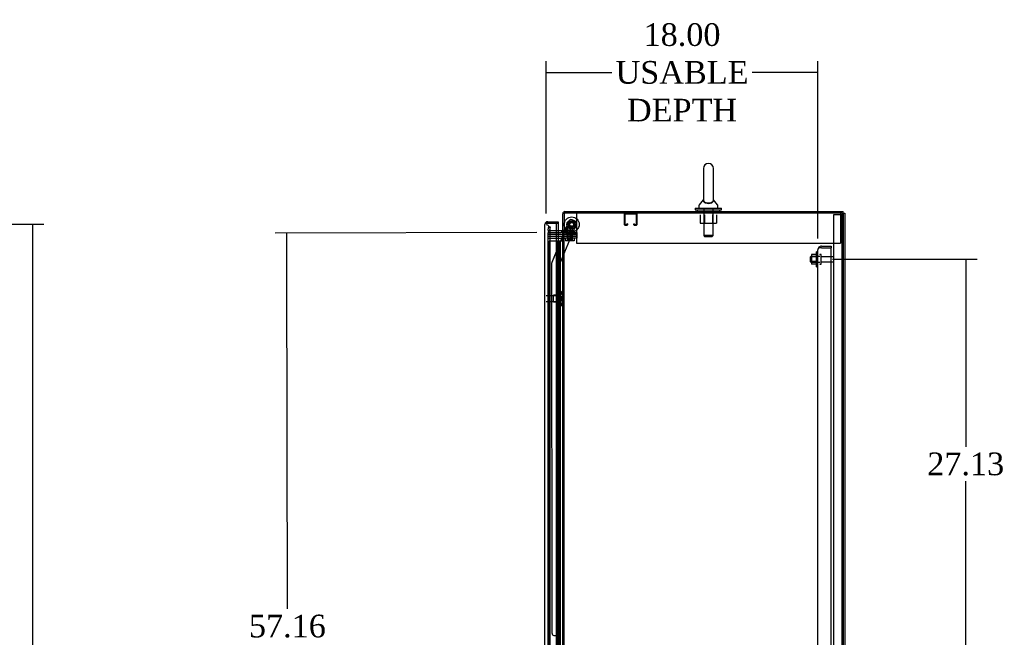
# Model space of a CAD drawing. Header units: inches. Extents: x 27 to 385, y 15 to 256.
# Tile 20 of 28: x 160 to 225, y 156 to 197. Entities that reach past the tile are written whole.
import ezdxf
from ezdxf.lldxf.tags import DXFTag

# ---------------------------------------------------------------- set-up
doc = ezdxf.new("R2010")
doc.units = ezdxf.units.IN
doc.header["$MEASUREMENT"] = 0
for name, color, linetype in [('COM41308', 7, 'Continuous'), ('COM43132', 7, 'Continuous'), ('COM52909', 7, 'Continuous'), ('COM54746-56', 7, 'Continuous'), ('COM55702-58', 7, 'Continuous'), ('COM70096', 7, 'Continuous'), ('COM70099', 7, 'Continuous'), ('COM70108-5', 7, 'Continuous'), ('COM70219', 7, 'Continuous'), ('COM70839-2', 7, 'Continuous'), ('COM71153-1', 7, 'Continuous'), ('COM71154-1', 7, 'Continuous'), ('COM71155-15', 7, 'Continuous'), ('Default', 7, 'Continuous'), ('GSK86006', 7, 'Continuous'), ('NTS16540', 7, 'Continuous'), ('NTS166105', 7, 'Continuous'), ('NTS166905', 7, 'Continuous'), ('NTS18147', 7, 'Continuous'), ('ROL87452', 7, 'Continuous'), ('RVT17786', 7, 'Continuous'), ('SCC180005', 7, 'Continuous'), ('SCS00680', 7, 'Continuous'), ('STD26094', 7, 'Continuous'), ('STD26265', 7, 'Continuous'), ('WAF25059', 7, 'Continuous'), ('WAF25362', 7, 'Continuous'), ('WAF25376', 7, 'Continuous'), ('WAM254785', 7, 'Continuous'), ('WAM30038', 7, 'Continuous')]:
    doc.layers.add(name, color=color, linetype=linetype)
doc.styles.add('SEACAD_Times_New_Roman', font='times.ttf')
tags = doc.linetypes.add('HIDDEN2', pattern=[0.1875, 0.125, -0.0625]).pattern_tags.tags
tags[6:7] = [DXFTag(74, 4), DXFTag(75, 0), DXFTag(340, '0'), DXFTag(46, 0.0), DXFTag(50, 0.0), DXFTag(44, 0.0), DXFTag(45, 0.0)]
tags[4:5] = [DXFTag(74, 4), DXFTag(75, 0), DXFTag(340, '0'), DXFTag(46, 0.0), DXFTag(50, 0.0), DXFTag(44, 0.0), DXFTag(45, 0.0)]
doc.dimstyles.new('HAMMOND_(STH_-_300x200)', dxfattribs={"dimtxt": 1.5, "dimasz": 1.875, "dimexe": 0.75, "dimexo": 0.75, "dimgap": 0.375, "dimtad": 0, "dimtih": 1, "dimtoh": 1, "dimzin": 0, "dimdsep": 46, "dimtxsty": 'SEACAD_Times_New_Roman', "dimblk1": '_SE_FILLED', "dimblk2": '_SE_FILLED', "dimsah": 1, "dimcen": 0.75, "dimadec": 0, "dimazin": 0, "dimtfac": 0.8, "dimtofl": 0, "dimtmove": 0, "dimatfit": 3, "dimfxl": 0, "dimtolj": 1, "dimtzin": 0, "dimarcsym": 0})

# ---------------------------------------------------------------- blocks, each defined once
blk = doc.blocks.new('SE2')
at = {"layer": 'COM41308', "color": 7, "linetype": 'HIDDEN2'}
for p, q in [((170.268, 167.598), (170.268, 167.413)), ((170.268, 167.413), (170.268, 165.598)), ((187.768, 167.598), (187.768, 167.413)), ((187.768, 167.413), (187.768, 165.598)), ((170.268, 165.598), (187.768, 165.598))]:
    blk.add_line(p, q, dxfattribs=at)
at = {"layer": 'COM43132', "color": 7, "linetype": 'HIDDEN2'}
for p, q in [((186.269, 165.164), (186.269, 165.164)), ((186.269, 165.163), (186.269, 165.164)), ((186.269, 109.663), (186.269, 165.163)), ((186.392, 165.289), (186.341, 165.339)), ((186.519, 165.288), (186.341, 165.288)), ((186.519, 165.289), (186.392, 165.289)), ((186.519, 165.413), (187.144, 165.413)), ((186.519, 165.289), (186.519, 165.288)), ((186.519, 165.288), (187.144, 165.288)), ((186.519, 165.288), (187.144, 165.288)), ((187.144, 165.413), (187.144, 165.288)), ((187.144, 109.539), (187.144, 165.288))]:
    blk.add_line(p, q, dxfattribs=at)
for start, end in [(135.43993, 179.87813), (179.95643, 180), (90, 135.43993)]:
    blk.add_arc((186.519, 165.163), 0.25, start, end, dxfattribs=at)
blk.add_open_spline([(186.341, 165.288), (186.318, 165.267), (186.3, 165.247), (186.275, 165.205), (186.269, 165.185), (186.269, 165.164)], degree=3, knots=[0, 0, 0, 0, 0.5, 0.5, 1, 1, 1, 1], dxfattribs=at)
at = {"layer": 'COM52909', "color": 7, "linetype": 'HIDDEN2'}
for p, q in [((173.458, 166.828), (173.458, 167.555)), ((173.498, 166.828), (173.498, 167.555)), ((173.501, 167.558), (174.228, 167.558)), ((174.231, 167.555), (174.231, 166.828)), ((174.271, 167.555), (174.271, 166.828)), ((173.603, 166.825), (173.501, 166.825)), ((173.603, 166.785), (173.501, 166.785)), ((173.606, 166.879), (173.606, 166.828)), ((173.646, 166.879), (173.606, 166.879)), ((173.646, 166.879), (173.646, 166.828)), ((174.083, 166.828), (174.083, 166.879)), ((174.083, 166.879), (174.123, 166.879)), ((174.123, 166.828), (174.123, 166.879)), ((174.228, 166.825), (174.126, 166.825)), ((174.228, 166.785), (174.126, 166.785))]:
    blk.add_line(p, q, dxfattribs=at)
for centre, radius, start, end in [((173.501, 167.555), 0.043, 90, 180), ((173.501, 167.555), 0.003, 90, 180), ((174.228, 167.555), 0.043, 0, 90), ((174.228, 167.555), 0.003, 0, 90), ((173.501, 166.828), 0.043, 180, 270), ((173.501, 166.828), 0.003, 180, 270), ((173.603, 166.828), 0.003, 270, 0), ((173.603, 166.828), 0.043, 270, 0), ((174.126, 166.828), 0.043, 180, 270), ((174.126, 166.828), 0.003, 180, 270), ((174.228, 166.828), 0.003, 270, 0), ((174.228, 166.828), 0.043, 270, 0)]:
    blk.add_arc(centre, radius, start, end, dxfattribs=at)
at = {"layer": 'COM54746-56', "color": 7, "linetype": 'HIDDEN2'}
for p, q in [((168.946, 165.737), (168.46, 165.737)), ((168.46, 165.737), (168.46, 109.737)), ((169.002, 165.746), (169.002, 165.772)), ((169.002, 165.772), (169.052, 165.772)), ((169.052, 165.746), (169.002, 165.746)), ((169.015, 165.746), (169.015, 165.737)), ((169.015, 165.737), (169.015, 164.737)), ((169.052, 165.772), (169.077, 165.772)), ((169.052, 165.746), (169.077, 165.746)), ((169.054, 164.737), (169.054, 165.737)), ((169.077, 165.772), (169.127, 165.772)), ((169.127, 165.746), (169.077, 165.746)), ((169.115, 165.737), (169.115, 165.746)), ((169.115, 164.737), (169.115, 165.737)), ((169.127, 165.772), (169.127, 165.746)), ((169.182, 164.737), (169.182, 165.737)), ((169.191, 165.737), (169.191, 164.737)), ((169.015, 164.737), (169.015, 109.737)), ((169.065, 163.737), (169.065, 164.737)), ((169.106, 163.737), (169.106, 164.737)), ((169.115, 109.737), (169.115, 164.737)), ((169.01, 163.738), (169.051, 163.738)), ((169.182, 163.738), (169.054, 163.738)), ((169.054, 162.737), (169.054, 163.736)), ((169.182, 163.736), (169.182, 163.737)), ((169.182, 162.737), (169.182, 163.736)), ((169.191, 163.737), (169.191, 162.737)), ((169.065, 161.737), (169.065, 162.737)), ((169.106, 161.737), (169.106, 162.737)), ((169.01, 161.738), (169.051, 161.738)), ((169.182, 161.738), (169.054, 161.738)), ((169.054, 160.737), (169.054, 161.736)), ((169.182, 161.736), (169.182, 161.737)), ((169.182, 160.737), (169.182, 161.736)), ((169.191, 161.737), (169.191, 160.737)), ((169.065, 159.737), (169.065, 160.737)), ((169.106, 159.737), (169.106, 160.737)), ((169.01, 159.738), (169.051, 159.738)), ((169.182, 159.738), (169.054, 159.738)), ((169.054, 158.737), (169.054, 159.736)), ((169.182, 159.736), (169.182, 159.737)), ((169.182, 158.737), (169.182, 159.736)), ((169.191, 159.737), (169.191, 158.737)), ((169.065, 157.737), (169.065, 158.737)), ((169.106, 157.737), (169.106, 158.737)), ((169.01, 157.738), (169.051, 157.738)), ((169.182, 157.738), (169.054, 157.738)), ((169.054, 156.737), (169.054, 157.736)), ((169.182, 157.736), (169.182, 157.737)), ((169.182, 156.737), (169.182, 157.736)), ((169.191, 157.737), (169.191, 156.737)), ((169.065, 155.737), (169.065, 156.737)), ((169.106, 155.737), (169.106, 156.737)), ((169.01, 155.738), (169.051, 155.738)), ((169.182, 155.738), (169.054, 155.738)), ((169.054, 154.737), (169.054, 155.736)), ((169.182, 155.736), (169.182, 155.737)), ((169.182, 154.737), (169.182, 155.736)), ((169.191, 155.737), (169.191, 154.737)), ((169.065, 153.737), (169.065, 154.737)), ((169.106, 153.737), (169.106, 154.737)), ((169.01, 153.738), (169.051, 153.738)), ((169.182, 153.738), (169.054, 153.738)), ((169.054, 152.737), (169.054, 153.736)), ((169.182, 153.736), (169.182, 153.737)), ((169.182, 152.737), (169.182, 153.736)), ((169.191, 153.737), (169.191, 152.737)), ((169.065, 151.737), (169.065, 152.737)), ((169.106, 151.737), (169.106, 152.737)), ((169.01, 151.738), (169.051, 151.738)), ((169.182, 151.738), (169.054, 151.738)), ((169.054, 150.737), (169.054, 151.736)), ((169.182, 151.736), (169.182, 151.737)), ((169.182, 150.737), (169.182, 151.736)), ((169.191, 151.737), (169.191, 150.737)), ((169.065, 149.737), (169.065, 150.737)), ((169.106, 149.737), (169.106, 150.737)), ((169.01, 149.738), (169.051, 149.738)), ((169.182, 149.738), (169.054, 149.738)), ((169.054, 148.737), (169.054, 149.736)), ((169.182, 149.736), (169.182, 149.737)), ((169.182, 148.737), (169.182, 149.736)), ((169.191, 149.737), (169.191, 148.737)), ((169.065, 147.737), (169.065, 148.737)), ((169.106, 147.737), (169.106, 148.737)), ((169.01, 147.738), (169.051, 147.738)), ((169.182, 147.738), (169.054, 147.738)), ((169.054, 146.737), (169.054, 147.736)), ((169.182, 147.736), (169.182, 147.737)), ((169.182, 146.737), (169.182, 147.736)), ((169.191, 147.737), (169.191, 146.737)), ((169.065, 145.737), (169.065, 146.737)), ((169.106, 145.737), (169.106, 146.737)), ((169.01, 145.738), (169.051, 145.738)), ((169.182, 145.738), (169.054, 145.738)), ((169.054, 144.737), (169.054, 145.736)), ((169.182, 145.736), (169.182, 145.737)), ((169.182, 144.737), (169.182, 145.736)), ((169.191, 145.737), (169.191, 144.737)), ((169.065, 143.737), (169.065, 144.737)), ((169.106, 143.737), (169.106, 144.737)), ((169.01, 143.738), (169.051, 143.738)), ((169.182, 143.738), (169.054, 143.738)), ((169.054, 142.737), (169.054, 143.736)), ((169.182, 143.736), (169.182, 143.737)), ((169.182, 142.737), (169.182, 143.736)), ((169.191, 143.737), (169.191, 142.737)), ((169.065, 141.737), (169.065, 142.737)), ((169.106, 141.737), (169.106, 142.737)), ((169.01, 141.738), (169.051, 141.738)), ((169.182, 141.738), (169.054, 141.738)), ((169.054, 140.737), (169.054, 141.736)), ((169.182, 141.736), (169.182, 141.737)), ((169.182, 140.737), (169.182, 141.736)), ((169.191, 141.737), (169.191, 140.737)), ((169.065, 139.737), (169.065, 140.737)), ((169.106, 139.737), (169.106, 140.737)), ((169.01, 139.738), (169.051, 139.738)), ((169.182, 139.738), (169.054, 139.738)), ((169.054, 138.737), (169.054, 139.736)), ((169.182, 139.736), (169.182, 139.737)), ((169.182, 138.737), (169.182, 139.736)), ((169.191, 139.737), (169.191, 138.737))]:
    blk.add_line(p, q, dxfattribs=at)
at = {"layer": 'COM54746-56', "color": 7, "linetype": 'Continuous'}
for p, q in [((168.948, 165.737), (168.946, 165.737)), ((169.151, 165.737), (168.948, 165.737)), ((168.948, 165.737), (168.948, 164.737)), ((169.363, 165.737), (169.151, 165.737)), ((169.151, 165.737), (169.151, 164.737)), ((168.948, 164.737), (168.948, 163.736)), ((168.948, 164.737), (169.182, 164.737)), ((168.948, 164.737), (168.948, 164.737)), ((169.151, 164.737), (168.948, 164.737)), ((169.01, 164.737), (169.01, 164.737)), ((169.015, 164.737), (169.015, 164.737)), ((169.115, 164.737), (169.115, 164.737)), ((169.195, 164.737), (169.151, 164.737)), ((169.182, 163.737), (169.182, 164.737)), ((169.191, 163.737), (169.191, 164.737)), ((169.195, 164.737), (169.195, 163.737)), ((169.151, 163.737), (168.948, 163.737)), ((168.948, 163.737), (168.948, 162.737)), ((169.182, 163.736), (168.948, 163.736)), ((169.151, 163.737), (169.151, 162.737)), ((169.195, 163.737), (169.151, 163.737)), ((168.948, 162.737), (168.948, 161.736)), ((169.151, 162.737), (168.948, 162.737)), ((169.151, 162.737), (168.948, 162.737)), ((169.195, 162.737), (169.151, 162.737)), ((169.182, 161.737), (169.182, 162.737)), ((169.191, 161.737), (169.191, 162.737)), ((169.195, 162.737), (169.195, 161.737)), ((169.151, 161.737), (168.948, 161.737)), ((168.948, 161.737), (168.948, 160.737)), ((169.182, 161.736), (168.948, 161.736)), ((169.151, 161.737), (169.151, 160.737)), ((169.195, 161.737), (169.151, 161.737)), ((168.948, 160.737), (168.948, 159.736)), ((169.151, 160.737), (168.948, 160.737)), ((169.151, 160.737), (168.948, 160.737)), ((169.195, 160.737), (169.151, 160.737)), ((169.182, 159.737), (169.182, 160.737)), ((169.191, 159.737), (169.191, 160.737)), ((169.195, 160.737), (169.195, 159.737)), ((169.151, 159.737), (168.948, 159.737)), ((168.948, 159.737), (168.948, 158.737)), ((169.182, 159.736), (168.948, 159.736)), ((169.151, 159.737), (169.151, 158.737)), ((169.195, 159.737), (169.151, 159.737)), ((168.948, 158.737), (168.948, 157.736)), ((169.151, 158.737), (168.948, 158.737)), ((169.151, 158.737), (168.948, 158.737)), ((169.195, 158.737), (169.151, 158.737)), ((169.182, 157.737), (169.182, 158.737)), ((169.191, 157.737), (169.191, 158.737)), ((169.195, 158.737), (169.195, 157.737)), ((169.151, 157.737), (168.948, 157.737)), ((168.948, 157.737), (168.948, 156.737)), ((169.182, 157.736), (168.948, 157.736)), ((169.151, 157.737), (169.151, 156.737)), ((169.195, 157.737), (169.151, 157.737)), ((168.948, 156.737), (168.948, 155.736)), ((169.151, 156.737), (168.948, 156.737)), ((169.151, 156.737), (168.948, 156.737)), ((169.195, 156.737), (169.151, 156.737)), ((169.182, 155.737), (169.182, 156.737)), ((169.191, 155.737), (169.191, 156.737)), ((169.195, 156.737), (169.195, 155.737)), ((169.151, 155.737), (168.948, 155.737)), ((168.948, 155.737), (168.948, 154.737)), ((169.182, 155.736), (168.948, 155.736)), ((169.151, 155.737), (169.151, 154.737)), ((169.195, 155.737), (169.151, 155.737)), ((168.948, 154.737), (168.948, 153.736)), ((169.151, 154.737), (168.948, 154.737)), ((169.151, 154.737), (168.948, 154.737)), ((169.195, 154.737), (169.151, 154.737)), ((169.182, 153.737), (169.182, 154.737)), ((169.191, 153.737), (169.191, 154.737)), ((169.195, 154.737), (169.195, 153.737)), ((169.151, 153.737), (168.948, 153.737)), ((168.948, 153.737), (168.948, 152.737)), ((169.182, 153.736), (168.948, 153.736)), ((169.151, 153.737), (169.151, 152.737)), ((169.195, 153.737), (169.151, 153.737)), ((168.948, 152.737), (168.948, 151.736)), ((169.151, 152.737), (168.948, 152.737)), ((169.151, 152.737), (168.948, 152.737)), ((169.195, 152.737), (169.151, 152.737)), ((169.182, 151.737), (169.182, 152.737)), ((169.191, 151.737), (169.191, 152.737)), ((169.195, 152.737), (169.195, 151.737)), ((169.151, 151.737), (168.948, 151.737)), ((168.948, 151.737), (168.948, 150.737)), ((169.182, 151.736), (168.948, 151.736)), ((169.151, 151.737), (169.151, 150.737)), ((169.195, 151.737), (169.151, 151.737)), ((168.948, 150.737), (168.948, 149.736)), ((169.151, 150.737), (168.948, 150.737)), ((169.151, 150.737), (168.948, 150.737)), ((169.195, 150.737), (169.151, 150.737)), ((169.182, 149.737), (169.182, 150.737)), ((169.191, 149.737), (169.191, 150.737)), ((169.195, 150.737), (169.195, 149.737)), ((169.151, 149.737), (168.948, 149.737)), ((168.948, 149.737), (168.948, 148.737)), ((169.182, 149.736), (168.948, 149.736)), ((169.151, 149.737), (169.151, 148.737)), ((169.195, 149.737), (169.151, 149.737)), ((168.948, 148.737), (168.948, 147.736)), ((169.151, 148.737), (168.948, 148.737)), ((169.151, 148.737), (168.948, 148.737)), ((169.195, 148.737), (169.151, 148.737)), ((169.182, 147.737), (169.182, 148.737)), ((169.191, 147.737), (169.191, 148.737)), ((169.195, 148.737), (169.195, 147.737)), ((169.151, 147.737), (168.948, 147.737)), ((168.948, 147.737), (168.948, 146.737)), ((169.182, 147.736), (168.948, 147.736)), ((169.151, 147.737), (169.151, 146.737)), ((169.195, 147.737), (169.151, 147.737)), ((168.948, 146.737), (168.948, 145.736)), ((169.151, 146.737), (168.948, 146.737)), ((169.151, 146.737), (168.948, 146.737)), ((169.195, 146.737), (169.151, 146.737)), ((169.182, 145.737), (169.182, 146.737)), ((169.191, 145.737), (169.191, 146.737)), ((169.195, 146.737), (169.195, 145.737)), ((169.151, 145.737), (168.948, 145.737)), ((168.948, 145.737), (168.948, 144.737)), ((169.182, 145.736), (168.948, 145.736)), ((169.151, 145.737), (169.151, 144.737)), ((169.195, 145.737), (169.151, 145.737)), ((168.948, 144.737), (168.948, 143.736)), ((169.151, 144.737), (168.948, 144.737)), ((169.151, 144.737), (168.948, 144.737)), ((169.195, 144.737), (169.151, 144.737)), ((169.182, 143.737), (169.182, 144.737)), ((169.191, 143.737), (169.191, 144.737)), ((169.195, 144.737), (169.195, 143.737)), ((169.151, 143.737), (168.948, 143.737)), ((168.948, 143.737), (168.948, 142.737)), ((169.182, 143.736), (168.948, 143.736)), ((169.151, 143.737), (169.151, 142.737)), ((169.195, 143.737), (169.151, 143.737)), ((168.948, 142.737), (168.948, 141.736)), ((169.151, 142.737), (168.948, 142.737)), ((169.151, 142.737), (168.948, 142.737)), ((169.195, 142.737), (169.151, 142.737)), ((169.182, 141.737), (169.182, 142.737)), ((169.191, 141.737), (169.191, 142.737)), ((169.195, 142.737), (169.195, 141.737)), ((169.151, 141.737), (168.948, 141.737)), ((168.948, 141.737), (168.948, 140.737)), ((169.182, 141.736), (168.948, 141.736)), ((169.151, 141.737), (169.151, 140.737)), ((169.195, 141.737), (169.151, 141.737)), ((168.948, 140.737), (168.948, 139.736)), ((169.151, 140.737), (168.948, 140.737)), ((169.151, 140.737), (168.948, 140.737)), ((169.195, 140.737), (169.151, 140.737)), ((169.182, 139.737), (169.182, 140.737)), ((169.191, 139.737), (169.191, 140.737)), ((169.195, 140.737), (169.195, 139.737)), ((169.151, 139.737), (168.948, 139.737)), ((168.948, 139.737), (168.948, 138.737)), ((169.182, 139.736), (168.948, 139.736)), ((169.151, 139.737), (169.151, 138.737)), ((169.195, 139.737), (169.151, 139.737))]:
    blk.add_line(p, q, dxfattribs=at)
at = {"layer": 'COM55702-58', "color": 7, "linetype": 'HIDDEN2'}
for p, q in [((187.331, 107.745), (187.331, 167.495)), ((187.331, 167.495), (187.518, 167.495)), ((187.518, 167.495), (187.768, 167.495)), ((187.768, 167.495), (187.884, 167.495)), ((187.884, 107.745), (187.884, 167.495)), ((187.884, 167.495), (187.956, 167.495))]:
    blk.add_line(p, q, dxfattribs=at)
at = {"layer": 'COM70096', "color": 7, "linetype": 'HIDDEN2'}
for p, q in [((168.396, 166.193), (169.545, 166.193)), ((169.545, 166.318), (170.295, 166.318)), ((170.295, 166.193), (169.545, 166.193)), ((170.295, 166.318), (170.295, 166.193))]:
    blk.add_line(p, q, dxfattribs=at)
at = {"layer": 'COM70099', "color": 7, "linetype": 'HIDDEN2'}
for p, q in [((168.396, 166.068), (169.545, 166.068)), ((168.396, 165.943), (169.545, 165.943)), ((169.545, 166.068), (170.295, 166.068)), ((170.295, 165.943), (169.545, 165.943)), ((170.295, 166.068), (170.295, 165.943))]:
    blk.add_line(p, q, dxfattribs=at)
at = {"layer": 'COM70108-5', "color": 7, "linetype": 'Continuous'}
for p, q in [((169.506, 167.693), (187.956, 167.693)), ((187.956, 167.598), (187.956, 167.693)), ((169.363, 166.348), (169.363, 167.55)), ((169.315, 166.413), (168.946, 166.413)), ((169.458, 166.348), (169.363, 166.348))]:
    blk.add_line(p, q, dxfattribs=at)
at = {"layer": 'COM70108-5', "color": 7, "linetype": 'HIDDEN2'}
for p, q in [((178.674, 167.693), (178.674, 167.598)), ((179.362, 167.598), (179.362, 167.693)), ((168.394, 166.469), (168.396, 166.486)), ((168.396, 166.486), (168.437, 166.715)), ((168.437, 166.715), (168.53, 166.698)), ((168.53, 166.698), (168.49, 166.47)), ((168.49, 166.47), (168.49, 166.452)), ((168.946, 166.413), (168.537, 166.413)), ((169.295, 166.318), (169.295, 166.413)), ((169.363, 166.461), (169.458, 166.461))]:
    blk.add_line(p, q, dxfattribs=at)
at = {"layer": 'COM70108-5', "color": 7, "linetype": 'Continuous'}
for centre, radius, start, end in [((169.506, 167.55), 0.143, 90, 180), ((169.315, 166.461), 0.048, 270, 0), ((169.315, 166.461), 0.143, 270, 307.79488)]:
    blk.add_arc(centre, radius, start, end, dxfattribs=at)
at = {"layer": 'COM70108-5', "color": 7, "linetype": 'HIDDEN2'}
for centre, radius, start, end in [((169.506, 167.55), 0.048, 90, 180), ((168.537, 166.461), 0.143, 177.13468, 270), ((168.537, 166.461), 0.048, 191.71679, 270), ((169.315, 166.461), 0.143, 307.79488, 0)]:
    blk.add_arc(centre, radius, start, end, dxfattribs=at)
at = {"layer": 'COM70219', "color": 7, "linetype": 'HIDDEN2'}
for p, q in [((168.521, 166.31), (168.521, 166.56)), ((168.521, 109.163), (168.521, 166.31))]:
    blk.add_line(p, q, dxfattribs=at)
blk.add_arc((168.271, 166.56), 0.25, 0, 90, dxfattribs=at)
at = {"layer": 'COM70839-2', "color": 7, "linetype": 'HIDDEN2'}
for p, q in [((168.656, 164.356), (169.787, 167.087)), ((169.481, 166.348), (169.787, 167.088)), ((169.95, 167.155), (170.21, 167.048)), ((169.95, 167.155), (170.21, 167.048)), ((169.178, 164.228), (170.277, 166.884)), ((169.178, 164.228), (170.277, 166.884)), ((168.656, 164.356), (169.468, 166.318)), ((168.659, 139.756), (168.647, 164.308)), ((169.191, 138.381), (169.178, 164.228)), ((168.659, 139.756), (168.659, 139.756)), ((168.784, 139.631), (168.995, 139.631)), ((168.784, 139.631), (168.995, 139.631))]:
    blk.add_line(p, q, dxfattribs=at)
at = {"layer": 'COM70839-2', "color": 7, "linetype": 'Continuous'}
blk.add_line((169.468, 166.318), (169.481, 166.348), dxfattribs=at)
at = {"layer": 'COM70839-2', "color": 7, "linetype": 'HIDDEN2'}
blk.add_circle((169.958, 166.848), 0.129, dxfattribs=at)
for centre, start, end in [((169.902, 167.04), 67.51748, 157.51748), ((169.902, 167.04), 67.51748, 157.51748), ((170.162, 166.932), 337.51748, 67.51748), ((168.772, 164.309), 157.51748, 180.02948), ((168.772, 164.309), 157.51748, 180.02948), ((168.784, 139.756), 180.02948, 270.02948), ((168.784, 139.756), 180.02948, 270.02948), ((168.996, 139.506), 0.02948, 90.02948)]:
    blk.add_arc(centre, 0.125, start, end, dxfattribs=at)
at = {"layer": 'COM71153-1', "color": 7, "linetype": 'HIDDEN2'}
for p, q in [((168.234, 166.935), (168.201, 166.935)), ((168.201, 166.935), (168.366, 166.935))]:
    blk.add_line(p, q, dxfattribs=at)
at = {"layer": 'COM71153-1', "color": 7, "linetype": 'Continuous'}
blk.add_arc((168.366, 166.84), 0.19, 133.83202, 150, dxfattribs=at)
at = {"layer": 'COM71154-1', "color": 7, "linetype": 'Continuous'}
for p, q in [((168.366, 167.03), (169.051, 167.03)), ((169.051, 167.03), (169.051, 166.935)), ((168.176, 166.84), (168.176, 166.841)), ((168.176, 166.841), (168.176, 166.841)), ((168.176, 108.633), (168.176, 166.84)), ((168.275, 166.936), (168.234, 166.977)), ((168.366, 166.935), (168.234, 166.935)), ((168.366, 166.936), (168.275, 166.936)), ((168.366, 166.936), (168.366, 166.935)), ((168.946, 166.935), (168.366, 166.935)), ((168.366, 166.935), (169.051, 166.935)), ((168.946, 108.539), (168.946, 166.935)), ((168.946, 166.935), (169.051, 166.935)), ((169.051, 166.935), (169.051, 166.413))]:
    blk.add_line(p, q, dxfattribs=at)
at = {"layer": 'COM71154-1', "color": 7, "linetype": 'HIDDEN2'}
blk.add_line((169.051, 166.413), (169.051, 108.848), dxfattribs=at)
at = {"layer": 'COM71154-1', "color": 7, "linetype": 'Continuous'}
for start, end in [(90, 133.83202), (133.83202, 179.84915), (179.94268, 180)]:
    blk.add_arc((168.366, 166.84), 0.19, start, end, dxfattribs=at)
blk.add_open_spline([(168.234, 166.935), (168.216, 166.919), (168.201, 166.904), (168.181, 166.872), (168.176, 166.857), (168.176, 166.841)], degree=3, knots=[0, 0, 0, 0, 0.5, 0.5, 1, 1, 1, 1], dxfattribs=at)
at = {"layer": 'COM71155-15', "color": 7, "linetype": 'Continuous'}
for p, q in [((187.861, 167.598), (169.458, 167.598)), ((169.458, 167.598), (169.458, 166.348)), ((187.861, 167.598), (188.051, 167.598)), ((188.051, 167.598), (188.051, 107.663)), ((168.946, 166.318), (169.268, 166.318)), ((169.363, 166.318), (169.268, 166.318)), ((169.363, 166.318), (169.553, 166.318)), ((169.363, 108.943), (169.363, 166.318)), ((169.553, 166.348), (169.458, 166.348))]:
    blk.add_line(p, q, dxfattribs=at)
at = {"layer": 'COM71155-15', "color": 7, "linetype": 'HIDDEN2'}
for p, q in [((187.956, 167.598), (187.956, 107.663)), ((168.396, 166.318), (168.946, 166.318)), ((168.396, 108.943), (168.396, 166.318)), ((169.458, 108.943), (169.458, 166.318))]:
    blk.add_line(p, q, dxfattribs=at)
at = {"layer": 'COM71155-15', "color": 7, "linetype": 'Continuous'}
blk.add_arc((169.553, 166.333), 0.015, 270, 90, dxfattribs=at)
at = {"layer": 'GSK86006', "color": 7, "linetype": 'HIDDEN2'}
for p, q in [((168.396, 166.193), (169.545, 166.193)), ((168.396, 166.068), (169.545, 166.068)), ((169.545, 166.193), (170.295, 166.193)), ((170.295, 166.068), (169.545, 166.068)), ((170.295, 166.193), (170.295, 166.068))]:
    blk.add_line(p, q, dxfattribs=at)
at = {"layer": 'NTS16540', "color": 7, "linetype": 'HIDDEN2'}
for p, q in [((170.021, 166.418), (169.521, 166.418)), ((169.521, 166.318), (169.521, 166.418)), ((169.646, 166.318), (169.646, 166.418)), ((170.021, 166.318), (170.021, 166.418)), ((170.146, 166.418), (170.021, 166.418)), ((170.146, 166.318), (170.146, 166.418)), ((169.624, 166.318), (169.624, 166.288)), ((169.634, 166.278), (169.907, 166.278)), ((169.749, 166.318), (169.749, 166.288)), ((170.032, 166.278), (169.907, 166.278)), ((169.917, 166.288), (169.917, 166.318)), ((170.042, 166.288), (170.042, 166.318))]:
    blk.add_line(p, q, dxfattribs=at)
for centre, start, end in [((169.634, 166.288), 180, 270), ((169.759, 166.288), 180, 270), ((169.907, 166.288), 270, 0), ((170.032, 166.288), 270, 0)]:
    blk.add_arc(centre, 0.01, start, end, dxfattribs=at)
at = {"layer": 'NTS166105', "color": 7, "linetype": 'HIDDEN2'}
for p, q in [((185.853, 164.854), (185.853, 164.692)), ((186.173, 164.854), (185.853, 164.854)), ((185.853, 164.692), (185.853, 164.383)), ((186.173, 164.692), (185.853, 164.692)), ((185.853, 164.383), (185.853, 164.223)), ((186.173, 164.383), (185.853, 164.383)), ((186.173, 164.223), (185.853, 164.223))]:
    blk.add_line(p, q, dxfattribs=at)
at = {"layer": 'NTS166905', "color": 7, "linetype": 'HIDDEN2'}
for p, q in [((178.481, 167.473), (178.481, 166.928)), ((178.755, 167.473), (178.755, 166.928)), ((179.281, 167.473), (179.281, 166.928)), ((179.553, 167.473), (179.553, 166.928)), ((178.481, 166.928), (178.755, 166.928)), ((178.755, 166.928), (179.281, 166.928)), ((179.281, 166.928), (179.553, 166.928))]:
    blk.add_line(p, q, dxfattribs=at)
at = {"layer": 'NTS18147', "color": 7, "linetype": 'HIDDEN2'}
for p, q in [((168.742, 161.715), (168.742, 162.155)), ((169.179, 162.155), (168.742, 162.155)), ((169.179, 162.431), (169.179, 162.435)), ((169.242, 162.435), (169.179, 162.435)), ((169.179, 162.431), (169.179, 162.242)), ((169.179, 162.431), (169.242, 162.431)), ((169.179, 162.242), (169.179, 162.124)), ((169.242, 162.242), (169.179, 162.242)), ((169.179, 162.124), (169.179, 161.747)), ((169.179, 162.124), (169.242, 162.124)), ((169.242, 162.431), (169.242, 162.435)), ((169.242, 162.124), (169.242, 162.242)), ((169.304, 162.282), (169.304, 162.336)), ((168.742, 161.715), (169.179, 161.715)), ((169.179, 161.747), (169.179, 161.629)), ((169.242, 161.747), (169.179, 161.747)), ((169.179, 161.629), (169.179, 161.44)), ((169.179, 161.629), (169.242, 161.629)), ((169.179, 161.44), (169.179, 161.435)), ((169.242, 161.44), (169.179, 161.44)), ((169.179, 161.435), (169.242, 161.435)), ((169.242, 161.629), (169.242, 161.747)), ((169.242, 161.44), (169.242, 161.435)), ((169.304, 161.534), (169.304, 161.589))]:
    blk.add_line(p, q, dxfattribs=at)
blk.add_arc((168.986, 161.935), 0.318, 323.63381, 36.36619, dxfattribs=at)
for centre, start_param, end_param in [((168.986, 162.336), 2.506883, 3.776302), ((168.986, 162.282), 2.506883, 3.141593), ((168.986, 161.589), 3.141593, 3.776302), ((168.986, 161.534), 2.506883, 3.776302)]:
    blk.add_ellipse(centre, major_axis=(-0.318, 0), ratio=0.5, start_param=start_param, end_param=end_param, dxfattribs=at)
at = {"layer": 'ROL87452', "color": 7, "linetype": 'HIDDEN2'}
for radius in [0.5, 0.206]:
    blk.add_circle((169.958, 166.848), radius, dxfattribs=at)
for start, end in [(163.52299, 181.91074), (268.06364, 286.5904)]:
    blk.add_arc((169.958, 166.848), 0.5, start, end, dxfattribs=at)
at = {"layer": 'RVT17786', "color": 7, "linetype": 'HIDDEN2'}
for radius in [0.217, 0.125]:
    blk.add_circle((169.958, 166.848), radius, dxfattribs=at)
for start, end in [(249.71436, 280.9034), (349.53644, 0), (0, 1.12372)]:
    blk.add_arc((169.958, 166.848), 0.217, start, end, dxfattribs=at)
at = {"layer": 'SCC180005', "color": 7, "linetype": 'HIDDEN2'}
for p, q in [((169.648, 166.693), (169.894, 166.693)), ((169.648, 166.693), (169.648, 165.943)), ((169.773, 166.693), (169.773, 165.943)), ((169.894, 165.943), (169.894, 166.693)), ((170.019, 166.693), (169.896, 166.693)), ((170.019, 165.943), (170.019, 166.693)), ((169.555, 165.943), (169.555, 165.769)), ((169.771, 165.769), (169.555, 165.769)), ((169.68, 165.943), (169.68, 165.769)), ((169.771, 165.943), (169.771, 165.769)), ((169.987, 165.769), (169.771, 165.769)), ((169.896, 165.943), (169.896, 165.769)), ((169.987, 165.943), (169.987, 165.769)), ((170.112, 165.769), (169.987, 165.769)), ((170.112, 165.943), (170.112, 165.769))]:
    blk.add_line(p, q, dxfattribs=at)
at = {"layer": 'SCS00680', "color": 7, "linetype": 'Continuous'}
for p, q in [((178.687, 170.552), (178.687, 168.482)), ((179.349, 168.481), (179.349, 170.552)), ((178.678, 168.472), (178.407, 168.145)), ((179.629, 168.145), (179.358, 168.472)), ((178.393, 168.107), (178.393, 167.987)), ((179.643, 167.987), (179.643, 168.107))]:
    blk.add_line(p, q, dxfattribs=at)
at = {"layer": 'SCS00680', "color": 7, "linetype": 'HIDDEN2'}
for p, q in [((178.706, 167.927), (178.706, 166.112)), ((179.33, 166.112), (179.33, 167.927)), ((179.33, 166.112), (178.706, 166.112)), ((178.706, 166.112), (178.766, 166.052)), ((178.766, 166.052), (179.27, 166.052)), ((179.27, 166.052), (179.33, 166.112))]:
    blk.add_line(p, q, dxfattribs=at)
at = {"layer": 'SCS00680', "color": 7, "linetype": 'Continuous'}
for centre, radius, start, end in [((179.018, 170.552), 0.331, 0, 180), ((178.453, 168.107), 0.06, 140.32138, 180), ((178.453, 167.987), 0.06, 180, 270), ((179.583, 167.987), 0.06, 270, 0), ((179.583, 168.107), 0.06, 0, 39.67862)]:
    blk.add_arc(centre, radius, start, end, dxfattribs=at)
for points, knots in [([(179.356, 168.474), (179.356, 168.474), (179.357, 168.47), (179.357, 168.454), (179.357, 168.441), (179.352, 168.399), (179.341, 168.368), (179.295, 168.309), (179.26, 168.281), (179.164, 168.239), (179.102, 168.225), (178.972, 168.22), (178.906, 168.23), (178.827, 168.258), (178.803, 168.269), (178.763, 168.294), (178.746, 168.307), (178.705, 168.35), (178.69, 168.382), (178.681, 168.426), (178.679, 168.44), (178.679, 168.463), (178.68, 168.471), (178.68, 168.474), (178.68, 168.474), (178.68, 168.474)], [0.318155, 0.318155, 0.318155, 0.318155, 0.34375, 0.34375, 0.375, 0.375, 0.4375, 0.4375, 0.5, 0.5, 0.5625, 0.5625, 0.625, 0.625, 0.65625, 0.65625, 0.6875, 0.6875, 0.75, 0.75, 0.78125, 0.78125, 0.8125, 0.8125, 0.818429, 0.818429, 0.818429, 0.818429]), ([(178.687, 168.488), (178.687, 168.48), (178.687, 168.463), (178.697, 168.419), (178.71, 168.391), (178.76, 168.339), (178.797, 168.314), (178.898, 168.278), (178.962, 168.268), (179.092, 168.27), (179.154, 168.282), (179.251, 168.32), (179.285, 168.346), (179.331, 168.399), (179.342, 168.427), (179.35, 168.47), (179.35, 168.486), (179.349, 168.491)], [0.2019707, 0.2019707, 0.2019707, 0.2019707, 0.25, 0.25, 0.3125, 0.3125, 0.375, 0.375, 0.4375, 0.4375, 0.5, 0.5, 0.5625, 0.5625, 0.625, 0.625, 0.6744797, 0.6744797, 0.6744797, 0.6744797])]:
    blk.add_open_spline(points, degree=3, knots=knots, dxfattribs=at)
at = {"layer": 'STD26094', "color": 7, "linetype": 'HIDDEN2'}
for p, q in [((185.806, 164.726), (185.769, 164.688)), ((185.769, 164.688), (185.769, 164.388)), ((185.806, 164.351), (185.806, 164.726)), ((186.394, 164.726), (185.806, 164.726)), ((186.464, 164.863), (186.424, 164.863)), ((186.494, 164.243), (186.494, 164.833)), ((187.271, 164.703), (186.494, 164.703)), ((185.769, 164.388), (185.806, 164.351)), ((185.806, 164.351), (186.394, 164.351)), ((186.424, 164.213), (186.464, 164.213)), ((186.494, 164.373), (187.271, 164.373))]:
    blk.add_line(p, q, dxfattribs=at)
for centre, radius, start, end in [((186.424, 164.833), 0.03, 90, 180), ((186.464, 164.833), 0.03, 0, 90), ((187.271, 164.643), 0.06, 0, 90), ((187.271, 164.433), 0.06, 270, 0), ((186.424, 164.243), 0.03, 180, 270), ((186.464, 164.243), 0.03, 270, 0)]:
    blk.add_arc(centre, radius, start, end, dxfattribs=at)
at = {"layer": 'STD26265', "color": 7, "linetype": 'HIDDEN2'}
for p, q in [((169.236, 162.12), (168.271, 162.12)), ((169.236, 162.12), (169.236, 161.75)), ((169.271, 162.085), (169.236, 162.12)), ((169.271, 161.785), (169.271, 162.085)), ((168.271, 161.75), (169.236, 161.75)), ((169.236, 161.75), (169.271, 161.785))]:
    blk.add_line(p, q, dxfattribs=at)
at = {"layer": 'WAF25059', "color": 7, "linetype": 'HIDDEN2'}
for p, q in [((186.173, 164.038), (186.173, 165.038)), ((186.269, 165.038), (186.173, 165.038)), ((186.173, 164.038), (186.269, 164.038))]:
    blk.add_line(p, q, dxfattribs=at)
at = {"layer": 'WAF25362', "color": 7, "linetype": 'Continuous'}
for p, q in [((178.143, 167.927), (179.893, 167.927)), ((178.143, 167.927), (178.143, 167.818)), ((178.143, 167.818), (179.893, 167.818)), ((179.893, 167.818), (179.893, 167.927))]:
    blk.add_line(p, q, dxfattribs=at)
at = {"layer": 'WAF25376', "color": 7, "linetype": 'HIDDEN2'}
for radius in [0.315, 0.14, 0.14]:
    blk.add_circle((169.958, 166.848), radius, dxfattribs=at)
for start, end in [(81.48706, 98.73374), (351.33963, 0), (0, 4.38933)]:
    blk.add_arc((169.958, 166.848), 0.315, start, end, dxfattribs=at)
at = {"layer": 'WAM254785', "color": 7, "linetype": 'Continuous'}
for p, q in [((178.268, 167.818), (178.268, 167.693)), ((179.768, 167.693), (179.768, 167.818))]:
    blk.add_line(p, q, dxfattribs=at)
at = {"layer": 'WAM30038', "color": 7, "linetype": 'HIDDEN2'}
for p, q in [((168.966, 162.109), (168.966, 162.164)), ((169.011, 162.137), (168.966, 162.109)), ((168.966, 162.084), (169.011, 162.113)), ((168.966, 162.109), (168.982, 162.096)), ((168.966, 161.953), (168.966, 162.084)), ((169.011, 161.953), (168.966, 161.953)), ((168.966, 161.786), (168.966, 161.918)), ((168.966, 161.918), (169.011, 161.918)), ((168.982, 162.096), (169.015, 162.117)), ((169.03, 162.31), (169.03, 161.56)), ((169.054, 162.31), (169.03, 162.31)), ((169.054, 162.31), (169.054, 161.56)), ((169.011, 161.758), (168.966, 161.786)), ((168.982, 161.774), (168.966, 161.762)), ((168.966, 161.707), (168.966, 161.762)), ((168.966, 161.762), (169.011, 161.733)), ((169.015, 161.754), (168.982, 161.774)), ((169.03, 161.56), (169.054, 161.56))]:
    blk.add_line(p, q, dxfattribs=at)
for centre, radius, start, end in [((168.445, 162.838), 0.85, 311.70584, 313.44931), ((169.012, 161.935), 0.0181, 1.77183, 93.07302), ((169.012, 161.936), 0.0182, 267.1609, 357.99424), ((168.443, 161.03), 0.854, 46.55474, 48.29011)]:
    blk.add_arc(centre, radius, start, end, dxfattribs=at)
for points, knots in [([(168.966, 162.164), (168.979, 162.175), (168.992, 162.187), (169.005, 162.198), (169.007, 162.2), (169.009, 162.202), (169.011, 162.204)], [0, 0, 0, 0, 0.858552, 0.858552, 0.858552, 1, 1, 1, 1]), ([(169.024, 162.143), (169.024, 162.143), (169.024, 162.143), (169.019, 162.142), (169.015, 162.14), (169.011, 162.137)], [0.4389304, 0.4389304, 0.4389304, 0.4389304, 0.5, 0.5, 1, 1, 1, 1]), ([(169.011, 162.113), (169.013, 162.114), (169.015, 162.116), (169.019, 162.119), (169.021, 162.121), (169.025, 162.126), (169.027, 162.128), (169.029, 162.133), (169.03, 162.135), (169.03, 162.137)], [0, 0, 0, 0, 0.25, 0.25, 0.5, 0.5, 0.75, 0.75, 1, 1, 1, 1]), ([(169.011, 161.667), (169.009, 161.669), (169.007, 161.671), (169.005, 161.673), (168.992, 161.684), (168.979, 161.696), (168.966, 161.707)], [0, 0, 0, 0, 0.141448, 0.141448, 0.141448, 1, 1, 1, 1]), ([(169.03, 161.733), (169.03, 161.735), (169.029, 161.738), (169.027, 161.743), (169.025, 161.745), (169.019, 161.752), (169.015, 161.755), (169.011, 161.758)], [0, 0, 0, 0, 0.25, 0.25, 0.5, 0.5, 1, 1, 1, 1]), ([(169.011, 161.733), (169.013, 161.732), (169.015, 161.731), (169.019, 161.729), (169.021, 161.729), (169.024, 161.728), (169.024, 161.728), (169.025, 161.728)], [0, 0, 0, 0, 0.25, 0.25, 0.5, 0.5, 0.5626015, 0.5626015, 0.5626015, 0.5626015])]:
    blk.add_open_spline(points, degree=3, knots=knots, dxfattribs=at)
blk = doc.blocks.new('_SE_FILLED')
at = {"color": 0}
blk.add_line((0, 0), (-1, 0), dxfattribs=at)
blk.add_solid([(0, 0), (-1, -0.1665), (-1, 0.1665), (0, 0)], dxfattribs=at)
blk = doc.blocks.new('*D69')
at = {"layer": 'Default', "color": 0, "linetype": 'Continuous', "lineweight": -2}
for p, q in [((213.404, 181.199), (222.978, 181.199)), ((222.228, 179.324), (222.228, 168.776)), ((222.228, 155.949), (222.228, 166.496)), ((213.404, 154.074), (222.978, 154.074))]:
    blk.add_line(p, q, dxfattribs=at)
at = {"layer": 'Defpoints', "color": 0, "linetype": 'Continuous'}
for p in [(212.654, 181.199), (212.654, 154.074), (222.228, 154.074)]:
    blk.add_point(p, dxfattribs=at)
at = {"layer": 'Default', "color": 0, "linetype": 'Continuous', "lineweight": -2, "xscale": 1.875, "yscale": 1.875, "zscale": 1.875}
for p, rotation in [((222.228, 181.199), 90), ((222.228, 154.074), 270)]:
    blk.add_blockref('_SE_FILLED', p, dxfattribs=dict(at, rotation=rotation))
at = {"layer": 'Default', "color": 0, "linetype": 'Continuous', "insert": (222.228, 167.636), "char_height": 1.5, "attachment_point": 5, "style": 'SEACAD_Times_New_Roman'}
blk.add_mtext('\\A1;\\A1;27.13', dxfattribs=at)
blk = doc.blocks.new('*D77')
at = {"layer": 'Default', "color": 0, "linetype": 'Continuous', "lineweight": -2}
for p, q in [((193.806, 182.977), (176.464, 182.939)), ((177.219, 181.066), (177.269, 158.043)), ((177.335, 127.661), (177.285, 150.759)), ((193.931, 125.822), (176.589, 125.784))]:
    blk.add_line(p, q, dxfattribs=at)
at = {"layer": 'Defpoints', "color": 0, "linetype": 'Continuous'}
for p in [(194.556, 182.979), (177.339, 125.786), (194.681, 125.824)]:
    blk.add_point(p, dxfattribs=at)
at = {"layer": 'Default', "color": 0, "linetype": 'Continuous', "lineweight": -2, "xscale": 1.875, "yscale": 1.875, "zscale": 1.875}
for p, rotation in [((177.214, 182.941), 90.1253076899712), ((177.339, 125.786), 270.1253076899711)]:
    blk.add_blockref('_SE_FILLED', p, dxfattribs=dict(at, rotation=rotation))
at = {"layer": 'Default', "color": 0, "linetype": 'Continuous', "insert": (177.277, 154.401), "char_height": 1.5, "attachment_point": 5, "style": 'SEACAD_Times_New_Roman'}
blk.add_mtext('\\A1;\\A1;57.16\\PDOOR \\POPENING', dxfattribs=at)
blk = doc.blocks.new('*D86')
at = {"layer": 'Default', "color": 0, "linetype": 'Continuous', "lineweight": -2}
for p, q in [((194.431, 184.221), (194.431, 194.326)), ((212.429, 182.574), (212.429, 194.326)), ((196.306, 193.576), (198.779, 193.576)), ((210.554, 193.576), (208.08, 193.576))]:
    blk.add_line(p, q, dxfattribs=at)
at = {"layer": 'Defpoints', "color": 0, "linetype": 'Continuous'}
for p in [(194.431, 193.576), (194.431, 183.471), (212.429, 181.824)]:
    blk.add_point(p, dxfattribs=at)
at = {"layer": 'Default', "color": 0, "linetype": 'Continuous', "lineweight": -2, "xscale": 1.875, "yscale": 1.875, "zscale": 1.875, "rotation": 180}
blk.add_blockref('_SE_FILLED', (194.431, 193.576), dxfattribs=at)
at = {"layer": 'Default', "color": 0, "linetype": 'Continuous', "lineweight": -2, "xscale": 1.875, "yscale": 1.875, "zscale": 1.875}
blk.add_blockref('_SE_FILLED', (212.429, 193.576), dxfattribs=at)
at = {"layer": 'Default', "color": 0, "linetype": 'Continuous', "insert": (203.43, 193.576), "char_height": 1.5, "attachment_point": 5, "style": 'SEACAD_Times_New_Roman'}
blk.add_mtext('\\A1;\\A1;18.00\\PUSABLE \\PDEPTH', dxfattribs=at)
blk = doc.blocks.new('*D91')
at = {"layer": 'Default', "color": 0, "linetype": 'Continuous', "lineweight": -2}
for p, q in [((152.075, 183.533), (161.138, 183.533)), ((160.388, 181.658), (160.388, 154.61)), ((160.388, 125.283), (160.388, 152.33)), ((152.075, 123.408), (161.138, 123.408))]:
    blk.add_line(p, q, dxfattribs=at)
at = {"layer": 'Defpoints', "color": 0, "linetype": 'Continuous'}
for p in [(151.325, 183.533), (151.325, 123.408), (160.388, 123.408)]:
    blk.add_point(p, dxfattribs=at)
at = {"layer": 'Default', "color": 0, "linetype": 'Continuous', "lineweight": -2, "xscale": 1.875, "yscale": 1.875, "zscale": 1.875}
for p, rotation in [((160.388, 183.533), 90), ((160.388, 123.408), 270)]:
    blk.add_blockref('_SE_FILLED', p, dxfattribs=dict(at, rotation=rotation))
at = {"layer": 'Default', "color": 0, "linetype": 'Continuous', "insert": (160.388, 153.47), "char_height": 1.5, "attachment_point": 5, "style": 'SEACAD_Times_New_Roman'}
blk.add_mtext('\\A1;\\A1;60.13', dxfattribs=at)

msp = doc.modelspace()

# ---------------------------------------------------------------- block references
at = {"layer": 'Default'}
msp.add_blockref('SE2', (26.16, 16.66), dxfattribs=at)

# ---------------------------------------------------------------- dimensions: what is measured, and where the dimension line sits
at = {"layer": 'Default', "color": 7, "linetype": 'Continuous'}
dim = msp.add_linear_dim(base=(194.431, 193.576), p1=(212.429, 181.824), p2=(194.431, 183.471), text='\\A1;<>\\PUSABLE \\XDEPTH', dimstyle='HAMMOND_(STH_-_300x200)', dxfattribs=at)
dim.commit()
dim.dimension.update_dxf_attribs({"geometry": '*D86', "text_midpoint": (203.43, 193.576), "dimtype": 160})
for base, p1, p2, angle, text, picture, middle in [((160.388278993, 123.407636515), (151.324518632, 183.532636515), (151.324518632, 123.407636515), 270, '\\A1;<>', '*D91', (160.388278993, 153.470137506)), ((177.339, 125.786), (194.556, 182.979), (194.681, 125.824), 270.12531, '\\A1;<>\\PDOOR \\XOPENING', '*D77', (177.277, 154.401)), ((222.228285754, 154.073538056), (212.653738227, 181.198538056), (212.653738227, 154.073538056), 270, '\\A1;<>', '*D69', (222.228285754, 167.636038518))]:
    dim = msp.add_linear_dim(base=base, p1=p1, p2=p2, angle=angle, text=text, dimstyle='HAMMOND_(STH_-_300x200)', dxfattribs=at)
    dim.commit()
    dim.dimension.update_dxf_attribs({"geometry": picture, "text_midpoint": middle, "dimtype": 161})

doc.saveas('drawing.dxf')
